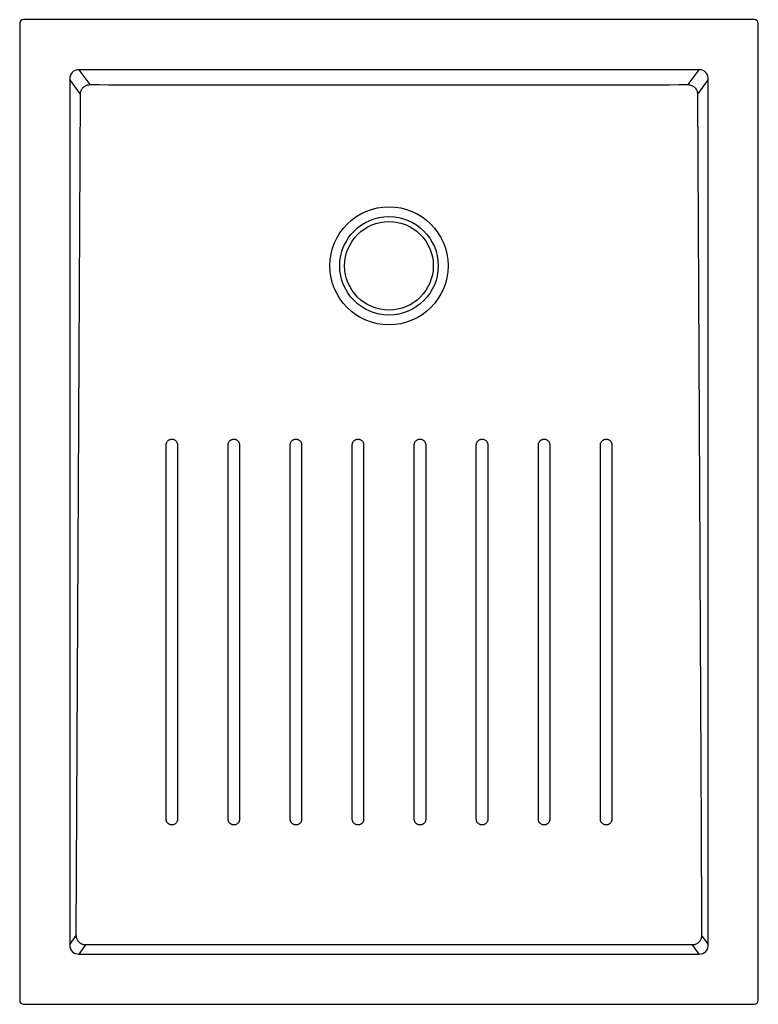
# Model space of a CAD drawing. Header units: millimetres. Extents: x 3967.71 to 3968.46, y 2638.12 to 2639.12.
import ezdxf

# ---------------------------------------------------------------- set-up
doc = ezdxf.new("R2010")
doc.units = ezdxf.units.MM
doc.layers.add('SANINDUSA', color=3, linetype='Continuous')

msp = doc.modelspace()

# ---------------------------------------------------------------- linework, layer by layer
at = {"layer": 'SANINDUSA'}
for p, q in [((3967.7096, 2639.1207), (3967.7096, 2638.1287)), ((3968.4556, 2639.1247), (3967.7136, 2639.1247)), ((3968.4596, 2638.1287), (3968.4596, 2639.1207)), ((3968.3995, 2639.0737), (3967.7698, 2639.0737)), ((3967.7698, 2639.0737), (3967.7808, 2639.0587)), ((3968.3884, 2639.0587), (3968.3995, 2639.0737)), ((3967.7604, 2639.0639), (3967.7604, 2638.1854)), ((3967.7713, 2639.0491), (3967.7604, 2639.0639)), ((3968.4088, 2639.0639), (3968.3979, 2639.0491)), ((3968.4088, 2638.1854), (3968.4088, 2639.0639)), ((3967.7604, 2638.1854), (3967.7671, 2638.1945)), ((3968.4021, 2638.1945), (3968.4088, 2638.1854)), ((3967.7766, 2638.1849), (3967.7698, 2638.1756)), ((3968.3995, 2638.1756), (3968.3927, 2638.1849)), ((3967.7698, 2638.1756), (3968.3995, 2638.1756)), ((3967.7136, 2638.1247), (3968.4556, 2638.1247))]:
    msp.add_line(p, q, dxfattribs=at)
at = {"layer": 'SANINDUSA', "flags": 128}
for points in [[(3967.7671, 2638.1945), (3967.7687, 2638.5184), (3967.77, 2638.7837), (3967.7713, 2639.0491)], [(3968.0473, 2638.3126), (3968.0473, 2638.319), (3968.0473, 2638.3442), (3968.0473, 2638.4454), (3968.0473, 2638.6928)], [(3968.1103, 2638.3126), (3968.1103, 2638.319), (3968.1103, 2638.3442), (3968.1103, 2638.4454), (3968.1103, 2638.6928)], [(3968.3927, 2638.1849), (3968.2307, 2638.1849), (3968.0687, 2638.1849), (3967.7766, 2638.1849)]]:
    msp.add_lwpolyline(points, dxfattribs=at)
at = {"layer": 'SANINDUSA'}
for radius in [0.06, 0.05, 0.045]:
    msp.add_circle((3968.0846, 2638.8747), radius, dxfattribs=at)
for centre, major_axis, ratio, start_param, end_param in [((3967.7136, 2639.1207), (0.00283, -0.00283), 0.999805, 2.356292, 3.926893), ((3968.4556, 2639.1207), (-0.00283, -0.00283), 0.999805, 2.356292, 3.926893), ((3967.7711, 2639.0626), (-0.00695, 0.00944), 0.853352, 5.692293, 7.174452), ((3968.3982, 2639.0626), (0.00695, 0.00944), 0.853352, 5.391918, 6.874077), ((3967.7711, 2638.1868), (0.00695, 0.00944), 0.853352, 2.250326, 3.732485), ((3968.3982, 2638.1868), (-0.00695, 0.00944), 0.853352, 2.550701, 4.03286), ((3967.7136, 2638.1287), (0.00283, 0.00283), 0.999805, 2.356292, 3.926893), ((3968.4556, 2638.1287), (-0.00283, 0.00283), 0.999805, 2.356292, 3.926893)]:
    msp.add_ellipse(centre, major_axis=major_axis, ratio=ratio, start_param=start_param, end_param=end_param, dxfattribs=at)
for points, knots in [([(3967.7713, 2639.0491), (3967.7713, 2639.0497), (3967.7714, 2639.0503), (3967.7716, 2639.0512), (3967.7717, 2639.0515), (3967.7719, 2639.0521), (3967.7721, 2639.0527), (3967.7723, 2639.0533), (3967.7726, 2639.0538), (3967.7728, 2639.0541), (3967.7733, 2639.0549), (3967.7737, 2639.0554), (3967.7746, 2639.0562), (3967.7751, 2639.0566), (3967.7761, 2639.0573), (3967.7767, 2639.0576), (3967.7775, 2639.058), (3967.7778, 2639.0581), (3967.7784, 2639.0583), (3967.7787, 2639.0584), (3967.7796, 2639.0586), (3967.7802, 2639.0586), (3967.7808, 2639.0587)], [0, 0, 0, 0, 0.125, 0.125, 0.1875, 0.1875, 0.25, 0.3125, 0.3125, 0.375, 0.375, 0.5, 0.5, 0.625, 0.625, 0.75, 0.75, 0.8125, 0.8125, 0.875, 0.875, 1, 1, 1, 1]), ([(3967.7808, 2639.0587), (3967.8315, 2639.0586), (3967.8821, 2639.0586), (3967.9834, 2639.0586), (3968.034, 2639.0586), (3968.1353, 2639.0586), (3968.1859, 2639.0586), (3968.2871, 2639.0586), (3968.3378, 2639.0586), (3968.3884, 2639.0587)], [0, 0, 0, 0, 0.25, 0.25, 0.5, 0.5, 0.75, 0.75, 1, 1, 1, 1]), ([(3968.3884, 2639.0587), (3968.389, 2639.0586), (3968.3896, 2639.0586), (3968.3909, 2639.0583), (3968.3915, 2639.0581), (3968.3923, 2639.0577), (3968.3926, 2639.0576), (3968.3931, 2639.0573), (3968.3934, 2639.0571), (3968.3942, 2639.0566), (3968.3947, 2639.0562), (3968.3953, 2639.0556), (3968.3955, 2639.0553), (3968.3959, 2639.0548), (3968.3961, 2639.0546), (3968.3966, 2639.0538), (3968.3969, 2639.0533), (3968.3973, 2639.0524), (3968.3974, 2639.0521), (3968.3976, 2639.0515), (3968.3977, 2639.0512), (3968.3978, 2639.0503), (3968.3979, 2639.0497), (3968.3979, 2639.0491)], [0, 0, 0, 0, 0.125, 0.125, 0.25, 0.25, 0.3125, 0.3125, 0.375, 0.375, 0.5, 0.5, 0.5625, 0.5625, 0.625, 0.625, 0.75, 0.75, 0.8125, 0.8125, 0.875, 0.875, 1, 1, 1, 1]), ([(3968.3979, 2639.0491), (3968.3983, 2638.9779), (3968.3986, 2638.9067), (3968.3993, 2638.7642), (3968.3997, 2638.693), (3968.4007, 2638.4794), (3968.4014, 2638.337), (3968.4021, 2638.1945)], [0, 0, 0, 0, 0.25, 0.25, 0.5, 0.5, 1, 1, 1, 1]), ([(3967.8583, 2638.6928), (3967.8583, 2638.6932), (3967.8583, 2638.6936), (3967.8584, 2638.6942), (3967.8585, 2638.6943), (3967.8586, 2638.6947), (3967.8587, 2638.6949), (3967.8589, 2638.6954), (3967.8591, 2638.6957), (3967.8595, 2638.6964), (3967.8597, 2638.6967), (3967.8603, 2638.6972), (3967.8606, 2638.6975), (3967.861, 2638.6978), (3967.8612, 2638.6979), (3967.8615, 2638.6981), (3967.8617, 2638.6981), (3967.8622, 2638.6984), (3967.8626, 2638.6985), (3967.8634, 2638.6986), (3967.8637, 2638.6987), (3967.8641, 2638.6987)], [0, 0, 0, 0, 0.125, 0.125, 0.1875, 0.1875, 0.25, 0.25, 0.375, 0.375, 0.5, 0.5, 0.625, 0.625, 0.6875, 0.6875, 0.75, 0.75, 0.875, 0.875, 1, 1, 1, 1]), ([(3967.8583, 2638.3126), (3967.8583, 2638.376), (3967.8583, 2638.4394), (3967.8583, 2638.5344), (3967.8583, 2638.5661), (3967.8583, 2638.6295), (3967.8583, 2638.6612), (3967.8583, 2638.6928)], [0, 0, 0, 0, 0.5, 0.5, 0.75, 0.75, 1, 1, 1, 1]), ([(3967.8641, 2638.6987), (3967.8645, 2638.6987), (3967.8649, 2638.6986), (3967.8654, 2638.6985), (3967.8656, 2638.6985), (3967.866, 2638.6984), (3967.8662, 2638.6983), (3967.8667, 2638.6981), (3967.867, 2638.6979), (3967.8677, 2638.6975), (3967.868, 2638.6972), (3967.8685, 2638.6967), (3967.8687, 2638.6964), (3967.8691, 2638.6959), (3967.8692, 2638.6957), (3967.8693, 2638.6954), (3967.8694, 2638.6952), (3967.8696, 2638.6947), (3967.8697, 2638.6944), (3967.8699, 2638.6936), (3967.8699, 2638.6932), (3967.8699, 2638.6928)], [0, 0, 0, 0, 0.125, 0.125, 0.1875, 0.1875, 0.25, 0.25, 0.375, 0.375, 0.5, 0.5, 0.625, 0.625, 0.6875, 0.6875, 0.75, 0.75, 0.875, 0.875, 1, 1, 1, 1]), ([(3967.8699, 2638.6928), (3967.8699, 2638.6612), (3967.8699, 2638.6295), (3967.8699, 2638.5661), (3967.8699, 2638.5344), (3967.8699, 2638.4394), (3967.8699, 2638.376), (3967.8699, 2638.3126)], [0, 0, 0, 0, 0.25, 0.25, 0.5, 0.5, 1, 1, 1, 1]), ([(3967.9213, 2638.6928), (3967.9213, 2638.6932), (3967.9213, 2638.6936), (3967.9214, 2638.6942), (3967.9215, 2638.6943), (3967.9216, 2638.6947), (3967.9217, 2638.6949), (3967.9219, 2638.6954), (3967.9221, 2638.6957), (3967.9225, 2638.6964), (3967.9227, 2638.6967), (3967.9233, 2638.6972), (3967.9236, 2638.6975), (3967.924, 2638.6978), (3967.9242, 2638.6979), (3967.9245, 2638.6981), (3967.9247, 2638.6981), (3967.9252, 2638.6984), (3967.9256, 2638.6985), (3967.9264, 2638.6986), (3967.9267, 2638.6987), (3967.9271, 2638.6987)], [0, 0, 0, 0, 0.125, 0.125, 0.1875, 0.1875, 0.25, 0.25, 0.375, 0.375, 0.5, 0.5, 0.625, 0.625, 0.6875, 0.6875, 0.75, 0.75, 0.875, 0.875, 1, 1, 1, 1]), ([(3967.9213, 2638.3126), (3967.9213, 2638.376), (3967.9213, 2638.4394), (3967.9213, 2638.5344), (3967.9213, 2638.5661), (3967.9213, 2638.6295), (3967.9213, 2638.6612), (3967.9213, 2638.6928)], [0, 0, 0, 0, 0.5, 0.5, 0.75, 0.75, 1, 1, 1, 1]), ([(3967.9271, 2638.6987), (3967.9275, 2638.6987), (3967.9279, 2638.6986), (3967.9284, 2638.6985), (3967.9286, 2638.6985), (3967.929, 2638.6983), (3967.9292, 2638.6983), (3967.9297, 2638.6981), (3967.93, 2638.6979), (3967.9307, 2638.6975), (3967.931, 2638.6972), (3967.9315, 2638.6967), (3967.9317, 2638.6964), (3967.9321, 2638.6959), (3967.9322, 2638.6957), (3967.9323, 2638.6954), (3967.9324, 2638.6952), (3967.9326, 2638.6947), (3967.9327, 2638.6943), (3967.9329, 2638.6936), (3967.9329, 2638.6932), (3967.9329, 2638.6928)], [0, 0, 0, 0, 0.125, 0.125, 0.1875, 0.1875, 0.25, 0.25, 0.375, 0.375, 0.5, 0.5, 0.625, 0.625, 0.6875, 0.6875, 0.75, 0.75, 0.875, 0.875, 1, 1, 1, 1]), ([(3967.9329, 2638.6928), (3967.9329, 2638.6611), (3967.9329, 2638.6295), (3967.9329, 2638.5661), (3967.9329, 2638.5344), (3967.9329, 2638.4394), (3967.9329, 2638.376), (3967.9329, 2638.3126)], [0, 0, 0, 0, 0.25, 0.25, 0.5, 0.5, 1, 1, 1, 1]), ([(3967.9843, 2638.6928), (3967.9843, 2638.6932), (3967.9843, 2638.6936), (3967.9844, 2638.6942), (3967.9845, 2638.6943), (3967.9846, 2638.6947), (3967.9847, 2638.6949), (3967.9849, 2638.6954), (3967.9851, 2638.6957), (3967.9855, 2638.6964), (3967.9857, 2638.6967), (3967.9863, 2638.6972), (3967.9866, 2638.6975), (3967.987, 2638.6978), (3967.9872, 2638.6979), (3967.9875, 2638.6981), (3967.9877, 2638.6981), (3967.9882, 2638.6984), (3967.9886, 2638.6985), (3967.9894, 2638.6986), (3967.9897, 2638.6987), (3967.9901, 2638.6987)], [0, 0, 0, 0, 0.125, 0.125, 0.1875, 0.1875, 0.25, 0.25, 0.375, 0.375, 0.5, 0.5, 0.625, 0.625, 0.6875, 0.6875, 0.75, 0.75, 0.875, 0.875, 1, 1, 1, 1]), ([(3967.9843, 2638.3126), (3967.9843, 2638.376), (3967.9843, 2638.4394), (3967.9843, 2638.5344), (3967.9843, 2638.5661), (3967.9843, 2638.6295), (3967.9843, 2638.6611), (3967.9843, 2638.6928)], [0, 0, 0, 0, 0.5, 0.5, 0.75, 0.75, 1, 1, 1, 1]), ([(3967.9901, 2638.6987), (3967.9905, 2638.6987), (3967.9909, 2638.6986), (3967.9914, 2638.6985), (3967.9916, 2638.6985), (3967.992, 2638.6983), (3967.9922, 2638.6983), (3967.9927, 2638.6981), (3967.993, 2638.6979), (3967.9937, 2638.6975), (3967.994, 2638.6972), (3967.9945, 2638.6967), (3967.9947, 2638.6964), (3967.9951, 2638.6959), (3967.9952, 2638.6957), (3967.9953, 2638.6954), (3967.9954, 2638.6952), (3967.9956, 2638.6947), (3967.9958, 2638.6943), (3967.9959, 2638.6936), (3967.9959, 2638.6932), (3967.9959, 2638.6928)], [0, 0, 0, 0, 0.125, 0.125, 0.1875, 0.1875, 0.25, 0.25, 0.375, 0.375, 0.5, 0.5, 0.625, 0.625, 0.6875, 0.6875, 0.75, 0.75, 0.875, 0.875, 1, 1, 1, 1]), ([(3967.9959, 2638.6928), (3967.9959, 2638.6611), (3967.9959, 2638.6295), (3967.9959, 2638.5661), (3967.9959, 2638.5344), (3967.9959, 2638.4394), (3967.9959, 2638.376), (3967.9959, 2638.3126)], [0, 0, 0, 0, 0.25, 0.25, 0.5, 0.5, 1, 1, 1, 1]), ([(3968.0473, 2638.6928), (3968.0473, 2638.6932), (3968.0473, 2638.6936), (3968.0475, 2638.6942), (3968.0475, 2638.6943), (3968.0476, 2638.6947), (3968.0477, 2638.6949), (3968.0479, 2638.6954), (3968.0481, 2638.6957), (3968.0485, 2638.6964), (3968.0487, 2638.6967), (3968.0493, 2638.6972), (3968.0496, 2638.6975), (3968.05, 2638.6978), (3968.0502, 2638.6979), (3968.0505, 2638.6981), (3968.0507, 2638.6981), (3968.0512, 2638.6984), (3968.0516, 2638.6985), (3968.0524, 2638.6986), (3968.0527, 2638.6987), (3968.0531, 2638.6987)], [0, 0, 0, 0, 0.125, 0.125, 0.1875, 0.1875, 0.25, 0.25, 0.375, 0.375, 0.5, 0.5, 0.625, 0.625, 0.6875, 0.6875, 0.75, 0.75, 0.875, 0.875, 1, 1, 1, 1]), ([(3968.0531, 2638.6987), (3968.0535, 2638.6987), (3968.0539, 2638.6986), (3968.0544, 2638.6985), (3968.0546, 2638.6985), (3968.055, 2638.6983), (3968.0552, 2638.6983), (3968.0557, 2638.6981), (3968.056, 2638.6979), (3968.0567, 2638.6975), (3968.057, 2638.6972), (3968.0575, 2638.6967), (3968.0577, 2638.6964), (3968.0581, 2638.6959), (3968.0582, 2638.6957), (3968.0583, 2638.6954), (3968.0584, 2638.6952), (3968.0586, 2638.6947), (3968.0588, 2638.6943), (3968.0589, 2638.6936), (3968.0589, 2638.6932), (3968.0589, 2638.6928)], [0, 0, 0, 0, 0.125, 0.125, 0.1875, 0.1875, 0.25, 0.25, 0.375, 0.375, 0.5, 0.5, 0.625, 0.625, 0.6875, 0.6875, 0.75, 0.75, 0.875, 0.875, 1, 1, 1, 1]), ([(3968.0589, 2638.6928), (3968.0589, 2638.6907), (3968.0589, 2638.6886), (3968.0589, 2638.6865), (3968.0589, 2638.6781), (3968.0589, 2638.6696), (3968.0589, 2638.6612), (3968.0589, 2638.6275), (3968.0589, 2638.5937), (3968.0589, 2638.56), (3968.0589, 2638.4776), (3968.0589, 2638.3951), (3968.0589, 2638.3126)], [0, 0, 0, 0, 0.006327, 0.006327, 0.006327, 0.0316351, 0.0316351, 0.0316351, 0.1328674, 0.1328674, 0.1328674, 0.3803544, 0.3803544, 0.3803544, 0.3803544]), ([(3968.1103, 2638.6928), (3968.1103, 2638.6932), (3968.1103, 2638.6936), (3968.1105, 2638.6942), (3968.1105, 2638.6943), (3968.1106, 2638.6947), (3968.1107, 2638.6949), (3968.1109, 2638.6954), (3968.1111, 2638.6957), (3968.1115, 2638.6964), (3968.1117, 2638.6967), (3968.1123, 2638.6972), (3968.1126, 2638.6975), (3968.113, 2638.6978), (3968.1132, 2638.6979), (3968.1135, 2638.6981), (3968.1137, 2638.6981), (3968.1142, 2638.6984), (3968.1146, 2638.6985), (3968.1154, 2638.6986), (3968.1157, 2638.6987), (3968.1161, 2638.6987)], [0, 0, 0, 0, 0.125, 0.125, 0.1875, 0.1875, 0.25, 0.25, 0.375, 0.375, 0.5, 0.5, 0.625, 0.625, 0.6875, 0.6875, 0.75, 0.75, 0.875, 0.875, 1, 1, 1, 1]), ([(3968.1161, 2638.6987), (3968.1165, 2638.6987), (3968.1169, 2638.6986), (3968.1174, 2638.6985), (3968.1176, 2638.6985), (3968.118, 2638.6983), (3968.1182, 2638.6983), (3968.1187, 2638.6981), (3968.119, 2638.6979), (3968.1197, 2638.6975), (3968.12, 2638.6972), (3968.1205, 2638.6967), (3968.1208, 2638.6964), (3968.1211, 2638.6959), (3968.1212, 2638.6957), (3968.1214, 2638.6954), (3968.1214, 2638.6952), (3968.1216, 2638.6947), (3968.1218, 2638.6943), (3968.1219, 2638.6936), (3968.1219, 2638.6932), (3968.1219, 2638.6928)], [0, 0, 0, 0, 0.125, 0.125, 0.1875, 0.1875, 0.25, 0.25, 0.375, 0.375, 0.5, 0.5, 0.625, 0.625, 0.6875, 0.6875, 0.75, 0.75, 0.875, 0.875, 1, 1, 1, 1]), ([(3968.1219, 2638.6928), (3968.1219, 2638.6295), (3968.1219, 2638.5661), (3968.1219, 2638.4394), (3968.1219, 2638.376), (3968.1219, 2638.3126)], [0, 0, 0, 0, 0.5, 0.5, 1, 1, 1, 1]), ([(3968.1733, 2638.6928), (3968.1733, 2638.6932), (3968.1733, 2638.6936), (3968.1735, 2638.6942), (3968.1735, 2638.6943), (3968.1736, 2638.6947), (3968.1737, 2638.6949), (3968.1739, 2638.6954), (3968.1741, 2638.6957), (3968.1745, 2638.6964), (3968.1747, 2638.6967), (3968.1753, 2638.6972), (3968.1756, 2638.6975), (3968.1761, 2638.6978), (3968.1762, 2638.6979), (3968.1766, 2638.6981), (3968.1767, 2638.6981), (3968.1773, 2638.6984), (3968.1776, 2638.6985), (3968.1784, 2638.6986), (3968.1787, 2638.6987), (3968.1791, 2638.6987)], [0, 0, 0, 0, 0.125, 0.125, 0.1875, 0.1875, 0.25, 0.25, 0.375, 0.375, 0.5, 0.5, 0.625, 0.625, 0.6875, 0.6875, 0.75, 0.75, 0.875, 0.875, 1, 1, 1, 1]), ([(3968.1733, 2638.3126), (3968.1733, 2638.376), (3968.1733, 2638.4394), (3968.1733, 2638.5344), (3968.1733, 2638.5661), (3968.1733, 2638.6295), (3968.1733, 2638.6611), (3968.1733, 2638.6928)], [0, 0, 0, 0, 0.5, 0.5, 0.75, 0.75, 1, 1, 1, 1]), ([(3968.1791, 2638.6987), (3968.1795, 2638.6987), (3968.1799, 2638.6986), (3968.1805, 2638.6985), (3968.1806, 2638.6985), (3968.181, 2638.6983), (3968.1812, 2638.6983), (3968.1817, 2638.6981), (3968.182, 2638.6979), (3968.1827, 2638.6975), (3968.183, 2638.6972), (3968.1835, 2638.6967), (3968.1838, 2638.6964), (3968.1841, 2638.6959), (3968.1842, 2638.6957), (3968.1844, 2638.6954), (3968.1844, 2638.6952), (3968.1847, 2638.6947), (3968.1848, 2638.6943), (3968.1849, 2638.6936), (3968.185, 2638.6932), (3968.185, 2638.6928)], [0, 0, 0, 0, 0.125, 0.125, 0.1875, 0.1875, 0.25, 0.25, 0.375, 0.375, 0.5, 0.5, 0.625, 0.625, 0.6875, 0.6875, 0.75, 0.75, 0.875, 0.875, 1, 1, 1, 1]), ([(3968.185, 2638.6928), (3968.185, 2638.6611), (3968.185, 2638.6295), (3968.185, 2638.5661), (3968.185, 2638.5344), (3968.1849, 2638.4394), (3968.1849, 2638.376), (3968.1849, 2638.3126)], [0, 0, 0, 0, 0.25, 0.25, 0.5, 0.5, 1, 1, 1, 1]), ([(3968.2363, 2638.6928), (3968.2363, 2638.6932), (3968.2364, 2638.6936), (3968.2365, 2638.6942), (3968.2365, 2638.6943), (3968.2366, 2638.6947), (3968.2367, 2638.6949), (3968.2369, 2638.6954), (3968.2371, 2638.6957), (3968.2375, 2638.6964), (3968.2377, 2638.6967), (3968.2383, 2638.6972), (3968.2386, 2638.6975), (3968.2391, 2638.6978), (3968.2392, 2638.6979), (3968.2396, 2638.6981), (3968.2397, 2638.6981), (3968.2403, 2638.6984), (3968.2406, 2638.6985), (3968.2414, 2638.6986), (3968.2418, 2638.6987), (3968.2421, 2638.6987)], [0, 0, 0, 0, 0.125, 0.125, 0.1875, 0.1875, 0.25, 0.25, 0.375, 0.375, 0.5, 0.5, 0.625, 0.625, 0.6875, 0.6875, 0.75, 0.75, 0.875, 0.875, 1, 1, 1, 1]), ([(3968.2363, 2638.3126), (3968.2363, 2638.376), (3968.2363, 2638.4394), (3968.2363, 2638.5344), (3968.2363, 2638.5661), (3968.2363, 2638.6295), (3968.2363, 2638.6611), (3968.2363, 2638.6928)], [0, 0, 0, 0, 0.5, 0.5, 0.75, 0.75, 1, 1, 1, 1]), ([(3968.2421, 2638.6987), (3968.2425, 2638.6987), (3968.2429, 2638.6986), (3968.2435, 2638.6985), (3968.2436, 2638.6985), (3968.244, 2638.6983), (3968.2442, 2638.6983), (3968.2447, 2638.6981), (3968.245, 2638.6979), (3968.2457, 2638.6975), (3968.246, 2638.6972), (3968.2465, 2638.6967), (3968.2468, 2638.6964), (3968.2471, 2638.6959), (3968.2472, 2638.6957), (3968.2474, 2638.6954), (3968.2474, 2638.6952), (3968.2477, 2638.6947), (3968.2478, 2638.6944), (3968.2479, 2638.6936), (3968.248, 2638.6932), (3968.248, 2638.6928)], [0, 0, 0, 0, 0.125, 0.125, 0.1875, 0.1875, 0.25, 0.25, 0.375, 0.375, 0.5, 0.5, 0.625, 0.625, 0.6875, 0.6875, 0.75, 0.75, 0.875, 0.875, 1, 1, 1, 1]), ([(3968.248, 2638.6928), (3968.248, 2638.6612), (3968.248, 2638.6295), (3968.248, 2638.5661), (3968.248, 2638.5344), (3968.248, 2638.4394), (3968.2479, 2638.376), (3968.2479, 2638.3126)], [0, 0, 0, 0, 0.25, 0.25, 0.5, 0.5, 1, 1, 1, 1]), ([(3968.2993, 2638.6928), (3968.2993, 2638.6932), (3968.2994, 2638.6936), (3968.2995, 2638.6942), (3968.2995, 2638.6943), (3968.2996, 2638.6947), (3968.2997, 2638.6949), (3968.2999, 2638.6954), (3968.3001, 2638.6957), (3968.3005, 2638.6964), (3968.3008, 2638.6967), (3968.3013, 2638.6972), (3968.3016, 2638.6975), (3968.3021, 2638.6978), (3968.3022, 2638.6979), (3968.3026, 2638.6981), (3968.3027, 2638.6981), (3968.3033, 2638.6984), (3968.3036, 2638.6985), (3968.3044, 2638.6986), (3968.3048, 2638.6987), (3968.3051, 2638.6987)], [0, 0, 0, 0, 0.125, 0.125, 0.1875, 0.1875, 0.25, 0.25, 0.375, 0.375, 0.5, 0.5, 0.625, 0.625, 0.6875, 0.6875, 0.75, 0.75, 0.875, 0.875, 1, 1, 1, 1]), ([(3968.2993, 2638.3126), (3968.2993, 2638.376), (3968.2993, 2638.4394), (3968.2993, 2638.5344), (3968.2993, 2638.5661), (3968.2993, 2638.6295), (3968.2993, 2638.6612), (3968.2993, 2638.6928)], [0, 0, 0, 0, 0.5, 0.5, 0.75, 0.75, 1, 1, 1, 1]), ([(3968.3051, 2638.6987), (3968.3055, 2638.6987), (3968.3059, 2638.6986), (3968.3065, 2638.6985), (3968.3066, 2638.6985), (3968.307, 2638.6984), (3968.3072, 2638.6983), (3968.3077, 2638.6981), (3968.3081, 2638.6979), (3968.3087, 2638.6975), (3968.309, 2638.6972), (3968.3095, 2638.6967), (3968.3098, 2638.6964), (3968.3101, 2638.6959), (3968.3102, 2638.6958), (3968.3104, 2638.6954), (3968.3104, 2638.6952), (3968.3107, 2638.6947), (3968.3108, 2638.6944), (3968.3109, 2638.6936), (3968.311, 2638.6932), (3968.311, 2638.6928)], [0, 0, 0, 0, 0.125, 0.125, 0.1875, 0.1875, 0.25, 0.25, 0.375, 0.375, 0.5, 0.5, 0.625, 0.625, 0.6875, 0.6875, 0.75, 0.75, 0.875, 0.875, 1, 1, 1, 1]), ([(3968.311, 2638.6928), (3968.311, 2638.6612), (3968.311, 2638.6295), (3968.311, 2638.5661), (3968.311, 2638.5344), (3968.311, 2638.4394), (3968.311, 2638.376), (3968.3109, 2638.3126)], [0, 0, 0, 0, 0.25, 0.25, 0.5, 0.5, 1, 1, 1, 1]), ([(3967.8641, 2638.3068), (3967.8637, 2638.3068), (3967.8634, 2638.3068), (3967.8628, 2638.307), (3967.8626, 2638.307), (3967.8623, 2638.3071), (3967.8621, 2638.3072), (3967.8615, 2638.3074), (3967.8612, 2638.3076), (3967.8606, 2638.308), (3967.8603, 2638.3082), (3967.8597, 2638.3088), (3967.8595, 2638.3091), (3967.8592, 2638.3096), (3967.8591, 2638.3097), (3967.8589, 2638.31), (3967.8588, 2638.3102), (3967.8586, 2638.3107), (3967.8585, 2638.3111), (3967.8583, 2638.3119), (3967.8583, 2638.3122), (3967.8583, 2638.3126)], [0, 0, 0, 0, 0.125, 0.125, 0.1875, 0.1875, 0.25, 0.25, 0.375, 0.375, 0.5, 0.5, 0.625, 0.625, 0.6875, 0.6875, 0.75, 0.75, 0.875, 0.875, 1, 1, 1, 1]), ([(3967.8699, 2638.3126), (3967.8699, 2638.3122), (3967.8699, 2638.3119), (3967.8698, 2638.3113), (3967.8697, 2638.3111), (3967.8696, 2638.3108), (3967.8696, 2638.3106), (3967.8694, 2638.31), (3967.8692, 2638.3097), (3967.8688, 2638.3091), (3967.8685, 2638.3088), (3967.868, 2638.3082), (3967.8677, 2638.308), (3967.8672, 2638.3077), (3967.867, 2638.3076), (3967.8667, 2638.3074), (3967.8665, 2638.3073), (3967.866, 2638.3071), (3967.8656, 2638.307), (3967.8649, 2638.3068), (3967.8645, 2638.3068), (3967.8641, 2638.3068)], [0, 0, 0, 0, 0.125, 0.125, 0.1875, 0.1875, 0.25, 0.25, 0.375, 0.375, 0.5, 0.5, 0.625, 0.625, 0.6875, 0.6875, 0.75, 0.75, 0.875, 0.875, 1, 1, 1, 1]), ([(3967.9271, 2638.3068), (3967.9267, 2638.3068), (3967.9264, 2638.3068), (3967.9258, 2638.307), (3967.9256, 2638.307), (3967.9253, 2638.3071), (3967.9251, 2638.3072), (3967.9245, 2638.3074), (3967.9242, 2638.3076), (3967.9236, 2638.308), (3967.9233, 2638.3082), (3967.9227, 2638.3088), (3967.9225, 2638.3091), (3967.9222, 2638.3096), (3967.9221, 2638.3097), (3967.9219, 2638.31), (3967.9218, 2638.3102), (3967.9216, 2638.3107), (3967.9215, 2638.3111), (3967.9213, 2638.3119), (3967.9213, 2638.3122), (3967.9213, 2638.3126)], [0, 0, 0, 0, 0.125, 0.125, 0.1875, 0.1875, 0.25, 0.25, 0.375, 0.375, 0.5, 0.5, 0.625, 0.625, 0.6875, 0.6875, 0.75, 0.75, 0.875, 0.875, 1, 1, 1, 1]), ([(3967.9329, 2638.3126), (3967.9329, 2638.3122), (3967.9329, 2638.3119), (3967.9328, 2638.3113), (3967.9327, 2638.3111), (3967.9326, 2638.3108), (3967.9326, 2638.3106), (3967.9324, 2638.31), (3967.9322, 2638.3097), (3967.9318, 2638.3091), (3967.9315, 2638.3088), (3967.931, 2638.3082), (3967.9307, 2638.308), (3967.9302, 2638.3077), (3967.93, 2638.3076), (3967.9297, 2638.3074), (3967.9295, 2638.3073), (3967.929, 2638.3071), (3967.9286, 2638.307), (3967.9279, 2638.3068), (3967.9275, 2638.3068), (3967.9271, 2638.3068)], [0, 0, 0, 0, 0.125, 0.125, 0.1875, 0.1875, 0.25, 0.25, 0.375, 0.375, 0.5, 0.5, 0.625, 0.625, 0.6875, 0.6875, 0.75, 0.75, 0.875, 0.875, 1, 1, 1, 1]), ([(3967.9901, 2638.3068), (3967.9897, 2638.3068), (3967.9894, 2638.3068), (3967.9888, 2638.307), (3967.9886, 2638.307), (3967.9883, 2638.3071), (3967.9881, 2638.3072), (3967.9875, 2638.3074), (3967.9872, 2638.3076), (3967.9866, 2638.308), (3967.9863, 2638.3082), (3967.9857, 2638.3088), (3967.9855, 2638.3091), (3967.9852, 2638.3096), (3967.9851, 2638.3097), (3967.9849, 2638.31), (3967.9848, 2638.3102), (3967.9846, 2638.3107), (3967.9845, 2638.3111), (3967.9843, 2638.3119), (3967.9843, 2638.3122), (3967.9843, 2638.3126)], [0, 0, 0, 0, 0.125, 0.125, 0.1875, 0.1875, 0.25, 0.25, 0.375, 0.375, 0.5, 0.5, 0.625, 0.625, 0.6875, 0.6875, 0.75, 0.75, 0.875, 0.875, 1, 1, 1, 1]), ([(3967.9959, 2638.3126), (3967.9959, 2638.3122), (3967.9959, 2638.3119), (3967.9958, 2638.3113), (3967.9958, 2638.3111), (3967.9956, 2638.3108), (3967.9956, 2638.3106), (3967.9954, 2638.31), (3967.9952, 2638.3097), (3967.9948, 2638.3091), (3967.9945, 2638.3088), (3967.994, 2638.3082), (3967.9937, 2638.308), (3967.9932, 2638.3077), (3967.993, 2638.3076), (3967.9927, 2638.3074), (3967.9925, 2638.3073), (3967.992, 2638.3071), (3967.9916, 2638.307), (3967.9909, 2638.3068), (3967.9905, 2638.3068), (3967.9901, 2638.3068)], [0, 0, 0, 0, 0.125, 0.125, 0.1875, 0.1875, 0.25, 0.25, 0.375, 0.375, 0.5, 0.5, 0.625, 0.625, 0.6875, 0.6875, 0.75, 0.75, 0.875, 0.875, 1, 1, 1, 1]), ([(3968.0531, 2638.3068), (3968.0527, 2638.3068), (3968.0524, 2638.3068), (3968.0518, 2638.307), (3968.0516, 2638.307), (3968.0513, 2638.3071), (3968.0511, 2638.3072), (3968.0505, 2638.3074), (3968.0502, 2638.3076), (3968.0496, 2638.308), (3968.0493, 2638.3082), (3968.0487, 2638.3088), (3968.0485, 2638.3091), (3968.0482, 2638.3096), (3968.0481, 2638.3097), (3968.0479, 2638.31), (3968.0478, 2638.3102), (3968.0476, 2638.3107), (3968.0475, 2638.3111), (3968.0473, 2638.3119), (3968.0473, 2638.3122), (3968.0473, 2638.3126)], [0, 0, 0, 0, 0.125, 0.125, 0.1875, 0.1875, 0.25, 0.25, 0.375, 0.375, 0.5, 0.5, 0.625, 0.625, 0.6875, 0.6875, 0.75, 0.75, 0.875, 0.875, 1, 1, 1, 1]), ([(3968.0589, 2638.3126), (3968.0589, 2638.3122), (3968.0589, 2638.3119), (3968.0588, 2638.3113), (3968.0588, 2638.3111), (3968.0586, 2638.3108), (3968.0586, 2638.3106), (3968.0584, 2638.31), (3968.0582, 2638.3097), (3968.0578, 2638.3091), (3968.0575, 2638.3088), (3968.057, 2638.3082), (3968.0567, 2638.308), (3968.0562, 2638.3077), (3968.056, 2638.3076), (3968.0557, 2638.3074), (3968.0555, 2638.3073), (3968.055, 2638.3071), (3968.0546, 2638.307), (3968.0539, 2638.3068), (3968.0535, 2638.3068), (3968.0531, 2638.3068)], [0, 0, 0, 0, 0.125, 0.125, 0.1875, 0.1875, 0.25, 0.25, 0.375, 0.375, 0.5, 0.5, 0.625, 0.625, 0.6875, 0.6875, 0.75, 0.75, 0.875, 0.875, 1, 1, 1, 1]), ([(3968.1161, 2638.3068), (3968.1157, 2638.3068), (3968.1154, 2638.3068), (3968.1148, 2638.307), (3968.1146, 2638.307), (3968.1143, 2638.3071), (3968.1141, 2638.3072), (3968.1135, 2638.3074), (3968.1132, 2638.3076), (3968.1126, 2638.308), (3968.1123, 2638.3082), (3968.1117, 2638.3088), (3968.1115, 2638.3091), (3968.1112, 2638.3096), (3968.1111, 2638.3097), (3968.1109, 2638.31), (3968.1108, 2638.3102), (3968.1106, 2638.3107), (3968.1105, 2638.3111), (3968.1103, 2638.3119), (3968.1103, 2638.3122), (3968.1103, 2638.3126)], [0, 0, 0, 0, 0.125, 0.125, 0.1875, 0.1875, 0.25, 0.25, 0.375, 0.375, 0.5, 0.5, 0.625, 0.625, 0.6875, 0.6875, 0.75, 0.75, 0.875, 0.875, 1, 1, 1, 1]), ([(3968.1219, 2638.3126), (3968.1219, 2638.3122), (3968.1219, 2638.3119), (3968.1218, 2638.3113), (3968.1218, 2638.3111), (3968.1216, 2638.3108), (3968.1216, 2638.3106), (3968.1214, 2638.31), (3968.1212, 2638.3097), (3968.1208, 2638.3091), (3968.1205, 2638.3088), (3968.12, 2638.3082), (3968.1197, 2638.308), (3968.1192, 2638.3077), (3968.119, 2638.3076), (3968.1187, 2638.3074), (3968.1185, 2638.3073), (3968.118, 2638.3071), (3968.1176, 2638.307), (3968.1169, 2638.3068), (3968.1165, 2638.3068), (3968.1161, 2638.3068)], [0, 0, 0, 0, 0.125, 0.125, 0.1875, 0.1875, 0.25, 0.25, 0.375, 0.375, 0.5, 0.5, 0.625, 0.625, 0.6875, 0.6875, 0.75, 0.75, 0.875, 0.875, 1, 1, 1, 1]), ([(3968.1791, 2638.3068), (3968.1787, 2638.3068), (3968.1784, 2638.3068), (3968.1778, 2638.307), (3968.1776, 2638.307), (3968.1773, 2638.3071), (3968.1771, 2638.3072), (3968.1765, 2638.3074), (3968.1762, 2638.3076), (3968.1756, 2638.308), (3968.1753, 2638.3082), (3968.1747, 2638.3088), (3968.1745, 2638.3091), (3968.1742, 2638.3096), (3968.1741, 2638.3097), (3968.1739, 2638.31), (3968.1738, 2638.3102), (3968.1736, 2638.3107), (3968.1735, 2638.3111), (3968.1733, 2638.3119), (3968.1733, 2638.3122), (3968.1733, 2638.3126)], [0, 0, 0, 0, 0.125, 0.125, 0.1875, 0.1875, 0.25, 0.25, 0.375, 0.375, 0.5, 0.5, 0.625, 0.625, 0.6875, 0.6875, 0.75, 0.75, 0.875, 0.875, 1, 1, 1, 1]), ([(3968.1849, 2638.3126), (3968.1849, 2638.3122), (3968.1849, 2638.3119), (3968.1848, 2638.3113), (3968.1848, 2638.3111), (3968.1846, 2638.3108), (3968.1846, 2638.3106), (3968.1844, 2638.31), (3968.1842, 2638.3097), (3968.1838, 2638.3091), (3968.1835, 2638.3088), (3968.183, 2638.3082), (3968.1827, 2638.308), (3968.1822, 2638.3077), (3968.182, 2638.3076), (3968.1817, 2638.3074), (3968.1815, 2638.3073), (3968.181, 2638.3071), (3968.1806, 2638.307), (3968.1799, 2638.3068), (3968.1795, 2638.3068), (3968.1791, 2638.3068)], [0, 0, 0, 0, 0.125, 0.125, 0.1875, 0.1875, 0.25, 0.25, 0.375, 0.375, 0.5, 0.5, 0.625, 0.625, 0.6875, 0.6875, 0.75, 0.75, 0.875, 0.875, 1, 1, 1, 1]), ([(3968.2421, 2638.3068), (3968.2417, 2638.3068), (3968.2414, 2638.3068), (3968.2408, 2638.307), (3968.2406, 2638.307), (3968.2403, 2638.3071), (3968.2401, 2638.3072), (3968.2395, 2638.3074), (3968.2392, 2638.3076), (3968.2386, 2638.308), (3968.2383, 2638.3082), (3968.2377, 2638.3088), (3968.2375, 2638.3091), (3968.2372, 2638.3096), (3968.2371, 2638.3097), (3968.2369, 2638.31), (3968.2368, 2638.3102), (3968.2366, 2638.3107), (3968.2365, 2638.3111), (3968.2363, 2638.3119), (3968.2363, 2638.3122), (3968.2363, 2638.3126)], [0, 0, 0, 0, 0.125, 0.125, 0.1875, 0.1875, 0.25, 0.25, 0.375, 0.375, 0.5, 0.5, 0.625, 0.625, 0.6875, 0.6875, 0.75, 0.75, 0.875, 0.875, 1, 1, 1, 1]), ([(3968.2479, 2638.3126), (3968.2479, 2638.3122), (3968.2479, 2638.3119), (3968.2478, 2638.3113), (3968.2478, 2638.3111), (3968.2476, 2638.3108), (3968.2476, 2638.3106), (3968.2474, 2638.31), (3968.2472, 2638.3097), (3968.2468, 2638.3091), (3968.2465, 2638.3088), (3968.246, 2638.3082), (3968.2457, 2638.308), (3968.2452, 2638.3077), (3968.245, 2638.3076), (3968.2447, 2638.3074), (3968.2445, 2638.3073), (3968.244, 2638.3071), (3968.2436, 2638.307), (3968.2429, 2638.3068), (3968.2425, 2638.3068), (3968.2421, 2638.3068)], [0, 0, 0, 0, 0.125, 0.125, 0.1875, 0.1875, 0.25, 0.25, 0.375, 0.375, 0.5, 0.5, 0.625, 0.625, 0.6875, 0.6875, 0.75, 0.75, 0.875, 0.875, 1, 1, 1, 1]), ([(3968.3051, 2638.3068), (3968.3047, 2638.3068), (3968.3044, 2638.3068), (3968.3038, 2638.307), (3968.3036, 2638.307), (3968.3033, 2638.3071), (3968.3031, 2638.3072), (3968.3025, 2638.3074), (3968.3022, 2638.3076), (3968.3016, 2638.308), (3968.3013, 2638.3082), (3968.3007, 2638.3088), (3968.3005, 2638.3091), (3968.3002, 2638.3096), (3968.3001, 2638.3097), (3968.2999, 2638.31), (3968.2998, 2638.3102), (3968.2996, 2638.3107), (3968.2995, 2638.3111), (3968.2993, 2638.3119), (3968.2993, 2638.3122), (3968.2993, 2638.3126)], [0, 0, 0, 0, 0.125, 0.125, 0.1875, 0.1875, 0.25, 0.25, 0.375, 0.375, 0.5, 0.5, 0.625, 0.625, 0.6875, 0.6875, 0.75, 0.75, 0.875, 0.875, 1, 1, 1, 1]), ([(3968.3109, 2638.3126), (3968.3109, 2638.3122), (3968.3109, 2638.3119), (3968.3108, 2638.3113), (3968.3108, 2638.3111), (3968.3106, 2638.3108), (3968.3106, 2638.3106), (3968.3104, 2638.31), (3968.3102, 2638.3097), (3968.3098, 2638.3091), (3968.3095, 2638.3088), (3968.309, 2638.3082), (3968.3087, 2638.308), (3968.3082, 2638.3077), (3968.308, 2638.3076), (3968.3077, 2638.3074), (3968.3075, 2638.3073), (3968.307, 2638.3071), (3968.3066, 2638.307), (3968.3059, 2638.3068), (3968.3055, 2638.3068), (3968.3051, 2638.3068)], [0, 0, 0, 0, 0.125, 0.125, 0.1875, 0.1875, 0.25, 0.25, 0.375, 0.375, 0.5, 0.5, 0.625, 0.625, 0.6875, 0.6875, 0.75, 0.75, 0.875, 0.875, 1, 1, 1, 1]), ([(3967.7766, 2638.1849), (3967.776, 2638.1849), (3967.7753, 2638.185), (3967.7741, 2638.1852), (3967.7735, 2638.1854), (3967.7727, 2638.1858), (3967.7724, 2638.1859), (3967.7718, 2638.1862), (3967.7716, 2638.1864), (3967.7708, 2638.1869), (3967.7703, 2638.1873), (3967.7697, 2638.188), (3967.7695, 2638.1883), (3967.7691, 2638.1887), (3967.7689, 2638.189), (3967.7684, 2638.1898), (3967.7681, 2638.1903), (3967.7677, 2638.1912), (3967.7676, 2638.1915), (3967.7675, 2638.1921), (3967.7674, 2638.1924), (3967.7672, 2638.1933), (3967.7671, 2638.1939), (3967.7671, 2638.1945)], [0, 0, 0, 0, 0.125, 0.125, 0.25, 0.25, 0.3125, 0.3125, 0.375, 0.375, 0.5, 0.5, 0.5625, 0.5625, 0.625, 0.625, 0.75, 0.75, 0.8125, 0.8125, 0.875, 0.875, 1, 1, 1, 1]), ([(3968.4021, 2638.1945), (3968.4021, 2638.1939), (3968.4021, 2638.1933), (3968.4019, 2638.1924), (3968.4018, 2638.1921), (3968.4016, 2638.1915), (3968.4015, 2638.1912), (3968.4012, 2638.1903), (3968.4009, 2638.1898), (3968.4002, 2638.1887), (3968.3998, 2638.1882), (3968.3991, 2638.1876), (3968.3989, 2638.1873), (3968.3984, 2638.1869), (3968.3982, 2638.1868), (3968.3974, 2638.1862), (3968.3969, 2638.1859), (3968.396, 2638.1856), (3968.3957, 2638.1854), (3968.3951, 2638.1852), (3968.3948, 2638.1852), (3968.3939, 2638.185), (3968.3933, 2638.1849), (3968.3927, 2638.1849)], [0, 0, 0, 0, 0.125, 0.125, 0.1875, 0.1875, 0.25, 0.25, 0.375, 0.375, 0.5, 0.5, 0.5625, 0.5625, 0.625, 0.625, 0.75, 0.75, 0.8125, 0.8125, 0.875, 0.875, 1, 1, 1, 1])]:
    msp.add_open_spline(points, degree=3, knots=knots, dxfattribs=at)

doc.saveas('drawing.dxf')
